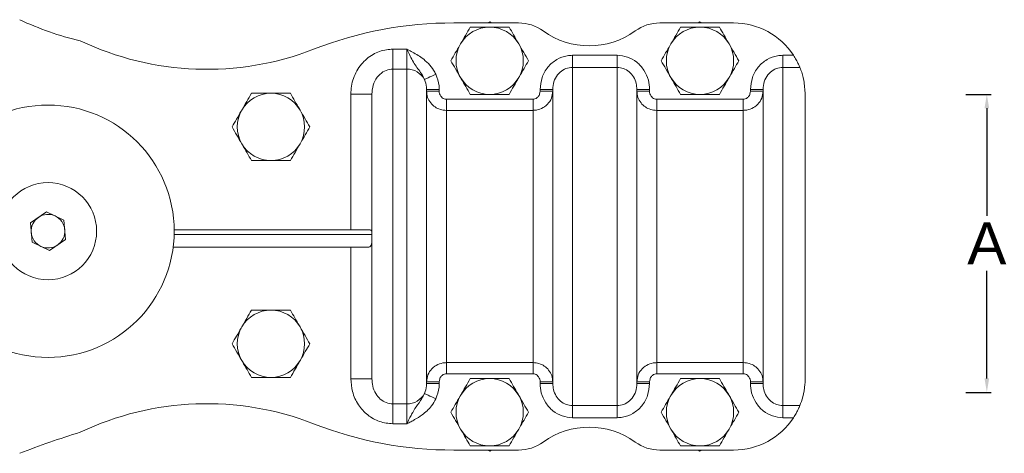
# Model space of a CAD drawing. Header units: millimetres. Extents: x -655 to 34, y 292 to 910.
# Tile 9 of 9: x -200 to 34, y 358 to 461. Entities that reach past the tile are written whole.
import ezdxf

# ---------------------------------------------------------------- set-up
doc = ezdxf.new("R2010")
doc.units = ezdxf.units.MM
doc.header["$PDSIZE"] = -1
doc.styles.get("Standard").update_dxf_attribs({"font": 'arial.ttf', "height": 10})
doc.dimstyles.new('ISO-25', dxfattribs={"dimtxt": 200, "dimasz": 2.5, "dimexe": 1.25, "dimexo": 0.625, "dimtad": 1, "dimtxsty": 'Standard', "dimcen": 2.5, "dimadec": 0, "dimazin": 0, "dimtfac": 1, "dimtofl": 0, "dimtmove": 0, "dimatfit": 3, "dimfxl": 5, "dimfxlon": 1, "dimarcsym": 0})

# ---------------------------------------------------------------- blocks, each defined once
blk = doc.blocks.new('*D11')
at = {"color": 0, "lineweight": -2, "transparency": 16777216}
for p, q in [((25.34, 443.59), (31.34, 443.59)), ((30.34, 440.29), (30.34, 414.69)), ((30.34, 376.04), (30.34, 401.64)), ((25.34, 372.74), (31.34, 372.74))]:
    blk.add_line(p, q, dxfattribs=at)
at = {"color": 0, "transparency": 16777216}
for points in [[(29.79, 440.29), (30.89, 440.29), (30.34, 443.59)], [(29.79, 376.04), (30.89, 376.04), (30.34, 372.74)]]:
    blk.add_solid(points, dxfattribs=at)
at = {"layer": 'Defpoints', "color": 0, "transparency": 16777216}
for p in [(-12.85, 443.59), (-13.17, 372.74), (30.34, 372.74)]:
    blk.add_point(p, dxfattribs=at)
at = {"color": 0, "transparency": 16777216, "insert": (30.34, 408.17), "char_height": 10, "attachment_point": 5}
blk.add_mtext('A', dxfattribs=at)

msp = doc.modelspace()

# ---------------------------------------------------------------- linework, layer by layer
at = {"color": 7, "linetype": 'Continuous', "lineweight": 15}
for p, q in [((-96.377, 460.594), (-81.003, 460.594)), ((-87.854, 460.832), (-88.266, 460.594)), ((-87.443, 460.594), (-87.854, 460.832)), ((-47.373, 460.594), (-29.854, 460.594)), ((-37.854, 460.832), (-38.266, 460.594)), ((-37.443, 460.594), (-37.854, 460.832)), ((-110.854, 454.344), (-110.854, 449.606)), ((-110.854, 454.344), (-107.554, 454.344)), ((-107.554, 449.606), (-107.554, 454.344)), ((-68.154, 450.011), (-68.154, 452.883)), ((-68.154, 452.883), (-57.554, 452.883)), ((-57.554, 450.011), (-57.554, 452.883)), ((-18.154, 450.011), (-18.154, 452.883)), ((-18.154, 452.883), (-15.617, 452.883)), ((-110.854, 449.606), (-110.854, 369.998)), ((-107.554, 449.606), (-110.854, 449.606)), ((-107.554, 369.998), (-107.554, 449.606)), ((-68.154, 450.011), (-68.154, 369.593)), ((-57.554, 450.011), (-68.154, 450.011)), ((-57.554, 369.593), (-57.554, 450.011)), ((-18.154, 450.011), (-18.154, 369.593)), ((-14.112, 450.011), (-18.154, 450.011)), ((-102.854, 444.763), (-102.854, 374.841)), ((-102.854, 444.763), (-99.854, 444.763)), ((-99.854, 444.763), (-99.854, 444.366)), ((-72.854, 444.763), (-75.854, 444.763)), ((-75.854, 444.366), (-75.854, 444.763)), ((-72.854, 374.841), (-72.854, 444.763)), ((-52.854, 444.763), (-52.854, 374.841)), ((-52.854, 444.763), (-49.854, 444.763)), ((-49.854, 444.763), (-49.854, 444.366)), ((-22.854, 444.763), (-25.854, 444.763)), ((-25.854, 444.366), (-25.854, 444.763)), ((-22.854, 374.841), (-22.854, 444.763)), ((-120.854, 443.625), (-115.854, 443.625)), ((-120.854, 411.412), (-120.854, 443.625)), ((-115.854, 375.979), (-115.854, 443.625)), ((-102.854, 444.366), (-99.854, 444.366)), ((-98.154, 439.802), (-98.154, 442.455)), ((-98.154, 442.455), (-77.554, 442.455)), ((-77.554, 439.802), (-77.554, 442.455)), ((-72.854, 444.366), (-75.854, 444.366)), ((-52.854, 444.366), (-49.854, 444.366)), ((-48.154, 439.802), (-48.154, 442.455)), ((-48.154, 442.455), (-27.554, 442.455)), ((-27.554, 439.802), (-27.554, 442.455)), ((-22.854, 444.366), (-25.854, 444.366)), ((-12.854, 443.594), (-12.854, 376.01)), ((-98.154, 439.802), (-98.154, 379.801)), ((-77.554, 439.802), (-98.154, 439.802)), ((-77.554, 379.801), (-77.554, 439.802)), ((-48.154, 439.802), (-48.154, 379.801)), ((-27.554, 439.802), (-48.154, 439.802)), ((-27.554, 379.801), (-27.554, 439.802)), ((-197.029, 413.043), (-193.231, 415.671)), ((-193.231, 415.671), (-189.056, 413.695)), ((-196.653, 408.44), (-197.029, 413.043)), ((-189.056, 413.695), (-188.68, 409.091)), ((-162.865, 410.259), (-115.854, 410.259)), ((-162.856, 411.412), (-116.449, 411.412)), ((-192.478, 406.464), (-196.653, 408.44)), ((-188.68, 409.091), (-192.478, 406.464)), ((-116.854, 407.259), (-163.097, 407.259)), ((-120.854, 375.979), (-120.854, 407.259)), ((-98.154, 379.801), (-77.554, 379.801)), ((-98.154, 377.149), (-98.154, 379.801)), ((-77.554, 377.149), (-77.554, 379.801)), ((-48.154, 379.801), (-27.554, 379.801)), ((-48.154, 377.149), (-48.154, 379.801)), ((-27.554, 377.149), (-27.554, 379.801)), ((-77.554, 377.149), (-98.154, 377.149)), ((-27.554, 377.149), (-48.154, 377.149)), ((-120.854, 375.979), (-115.854, 375.979)), ((-99.854, 375.238), (-102.854, 375.238)), ((-99.854, 374.841), (-102.854, 374.841)), ((-99.854, 375.238), (-99.854, 374.841)), ((-75.854, 375.238), (-72.854, 375.238)), ((-75.854, 374.841), (-75.854, 375.238)), ((-75.854, 374.841), (-72.854, 374.841)), ((-49.854, 375.238), (-52.854, 375.238)), ((-49.854, 374.841), (-52.854, 374.841)), ((-49.854, 375.238), (-49.854, 374.841)), ((-25.854, 375.238), (-22.854, 375.238)), ((-25.854, 374.841), (-25.854, 375.238)), ((-25.854, 374.841), (-22.854, 374.841)), ((-110.854, 369.998), (-107.554, 369.998)), ((-110.854, 365.26), (-110.854, 369.998)), ((-107.554, 365.26), (-107.554, 369.998)), ((-68.154, 369.593), (-57.554, 369.593)), ((-68.154, 366.721), (-68.154, 369.593)), ((-57.554, 366.721), (-57.554, 369.593)), ((-18.154, 369.593), (-14.112, 369.593)), ((-18.154, 366.721), (-18.154, 369.593)), ((-107.554, 365.26), (-110.854, 365.26)), ((-57.554, 366.721), (-68.154, 366.721)), ((-15.617, 366.721), (-18.154, 366.721)), ((-96.377, 359.01), (-81.003, 359.01)), ((-88.266, 359.01), (-87.854, 358.772)), ((-87.854, 358.772), (-87.443, 359.01)), ((-47.373, 359.01), (-29.854, 359.01)), ((-38.266, 359.01), (-37.854, 358.772)), ((-37.854, 358.772), (-37.443, 359.01))]:
    msp.add_line(p, q, dxfattribs=at)
at = {"color": 7, "linetype": 'Continuous', "lineweight": 15, "flags": 128}
for points in [[(-103.348, 447.137), (-103.236, 447.19), (-103.043, 447.281), (-102.775, 447.408), (-102.439, 447.566), (-102.047, 447.752), (-101.61, 447.958), (-101.144, 448.178), (-100.662, 448.405)], [(-100.662, 371.199), (-101.144, 371.426), (-101.61, 371.646), (-102.047, 371.852), (-102.439, 372.037), (-102.775, 372.196), (-103.043, 372.323), (-103.236, 372.414), (-103.348, 372.466)]]:
    msp.add_lwpolyline(points, dxfattribs=at)
at = {"color": 7, "linetype": 'Continuous', "lineweight": 15}
for radius in [30, 11.56]:
    msp.add_circle((-192.854, 411.067), radius, dxfattribs=at)
for centre, radius, start, end in [((-168.526, 527.381), 72.963, 244.80712, 256.78259), ((-96.377, 368.648), 91.946, 90, 111.27257), ((-87.854, 451.594), 8, 90, 150), ((-87.854, 451.594), 8, 30, 90), ((-81.003, 450.594), 10, 54.03728, 90), ((-47.373, 450.594), 10, 90, 125.96272), ((-37.854, 451.594), 8, 90, 150), ((-37.854, 451.594), 8, 30, 90), ((-29.854, 443.594), 17, 33.12184, 90), ((-64.188, 473.77), 18.633, 234.03728, 305.96272), ((-155.131, 519.56), 70, 244.55272, 291.27257), ((-87.854, 451.594), 8, 150, 210), ((-87.854, 451.594), 8, 330, 30), ((-37.854, 451.594), 8, 150, 210), ((-37.854, 451.594), 8, 330, 30), ((-107.502, 444.875), 4.73, 28.5667, 90.6343), ((-87.854, 451.594), 8, 210, 270), ((-87.854, 451.594), 8, 270, 330), ((-37.854, 451.594), 8, 210, 270), ((-37.854, 451.594), 8, 270, 330), ((-139.854, 435.857), 8, 90, 150), ((-139.854, 435.857), 8, 30, 90), ((-139.854, 435.857), 8, 150, 210), ((-139.854, 435.857), 8, 330, 30), ((-139.854, 435.857), 8, 210, 270), ((-139.854, 435.857), 8, 270, 330), ((-192.854, 411.067), 4, 124.67085, 184.67085), ((-192.854, 411.067), 4, 64.67085, 124.67085), ((-192.854, 411.067), 4, 4.67085, 64.67085), ((-192.854, 411.067), 4, 184.67085, 244.67085), ((-192.854, 411.067), 4, 304.67085, 4.67085), ((-192.854, 411.067), 4, 244.67085, 304.67085), ((-139.854, 384.287), 8, 90, 150), ((-139.854, 384.287), 8, 30, 90), ((-139.854, 384.287), 8, 150, 210), ((-139.854, 384.287), 8, 330, 30), ((-139.854, 384.287), 8, 210, 270), ((-139.854, 384.287), 8, 270, 330), ((-87.854, 368.01), 8, 90, 150), ((-87.854, 368.01), 8, 30, 90), ((-37.854, 368.01), 8, 90, 150), ((-37.854, 368.01), 8, 30, 90), ((-107.502, 374.728), 4.73, 269.36555, 331.43341), ((-155.131, 300.044), 70, 68.72743, 115.44728), ((-87.854, 368.01), 8, 150, 210), ((-87.854, 368.01), 8, 330, 30), ((-37.854, 368.01), 8, 150, 210), ((-37.854, 368.01), 8, 330, 30), ((-96.377, 450.955), 91.946, 248.72743, 270), ((-29.854, 376.01), 17, 270, 326.87816), ((-121.948, 158.507), 214.296, 107.16974, 111.24054), ((-87.854, 368.01), 8, 210, 270), ((-87.854, 368.01), 8, 270, 330), ((-64.188, 345.834), 18.633, 54.03728, 125.96272), ((-37.854, 368.01), 8, 210, 270), ((-37.854, 368.01), 8, 270, 330), ((-81.003, 369.01), 10, 270, 305.96272), ((-47.373, 369.01), 10, 234.03728, 270)]:
    msp.add_arc(centre, radius, start, end, dxfattribs=at)
for points, knots in [([(-92.473, 459.594), (-92.848, 458.944), (-93.605, 457.633), (-94.388, 456.278), (-94.783, 455.594)], [0, 0, 0, 0, 0.4954575, 1, 1, 1, 1]), ([(-87.854, 459.594), (-88.189, 459.594), (-89.752, 459.594), (-91.276, 459.594), (-92.473, 459.594)], [0, 0, 0, 0, 0.2143775, 1, 1, 1, 1]), ([(-83.236, 459.594), (-83.519, 459.594), (-85.022, 459.594), (-86.586, 459.594), (-87.854, 459.594)], [0, 0, 0, 0, 0.1886966, 1, 1, 1, 1]), ([(-80.926, 455.594), (-80.981, 455.689), (-81.396, 456.407), (-82.177, 457.761), (-82.881, 458.979), (-83.236, 459.594)], [0, 0, 0, 0, 0.0700862, 0.5307827, 1, 1, 1, 1]), ([(-42.473, 459.594), (-42.848, 458.944), (-43.605, 457.633), (-44.388, 456.278), (-44.783, 455.594)], [0, 0, 0, 0, 0.4954579, 1, 1, 1, 1]), ([(-37.854, 459.594), (-38.189, 459.594), (-39.752, 459.594), (-41.276, 459.594), (-42.473, 459.594)], [0, 0, 0, 0, 0.2143784, 1, 1, 1, 1]), ([(-33.236, 459.594), (-33.519, 459.594), (-35.022, 459.594), (-36.586, 459.594), (-37.854, 459.594)], [0, 0, 0, 0, 0.1886967, 1, 1, 1, 1]), ([(-30.926, 455.594), (-30.981, 455.689), (-31.396, 456.407), (-32.177, 457.761), (-32.881, 458.979), (-33.236, 459.594)], [0, 0, 0, 0, 0.0700856, 0.5307823, 1, 1, 1, 1]), ([(-110.854, 454.344), (-111.369, 454.32), (-112.45, 454.269), (-114.049, 453.838), (-115.637, 453.121), (-117.099, 452.096), (-118.414, 450.775), (-119.486, 449.202), (-120.275, 447.432), (-120.763, 445.553), (-120.824, 444.268), (-120.854, 443.625)], [0, 0, 0, 0, 0.0947638, 0.1988874, 0.3030263, 0.4145174, 0.5260428, 0.6446761, 0.7633577, 0.8816599, 1, 1, 1, 1]), ([(-103.348, 447.137), (-103.451, 447.358), (-103.776, 448.054), (-104.486, 449.102), (-105.363, 450.317), (-106.186, 451.62), (-106.798, 452.784), (-107.247, 453.703), (-107.45, 454.125), (-107.552, 454.34), (-107.554, 454.344)], [0, 0, 0, 0, 0.0859443, 0.2706621, 0.4570426, 0.6470993, 0.8402694, 0.9190113, 0.9983043, 1, 1, 1, 1]), ([(-107.554, 454.344), (-107.549, 454.341), (-107.212, 454.17), (-105.97, 453.536), (-104.172, 452.511), (-102.386, 450.968), (-101.303, 449.641), (-100.829, 448.727), (-100.662, 448.405)], [0, 0, 0, 0, 0.0018922, 0.1223469, 0.4514055, 0.667367, 0.8828475, 1, 1, 1, 1]), ([(-94.783, 455.594), (-94.837, 455.499), (-95.252, 454.781), (-96.034, 453.428), (-96.737, 452.209), (-97.092, 451.594)], [0, 0, 0, 0, 0.0700849, 0.5307816, 1, 1, 1, 1]), ([(-78.617, 451.594), (-78.992, 452.244), (-79.749, 453.555), (-80.531, 454.91), (-80.926, 455.594)], [0, 0, 0, 0, 0.49545873, 1, 1, 1, 1]), ([(-44.783, 455.594), (-44.837, 455.499), (-45.252, 454.781), (-46.034, 453.428), (-46.737, 452.209), (-47.092, 451.594)], [0, 0, 0, 0, 0.070085, 0.5307817, 1, 1, 1, 1]), ([(-28.617, 451.594), (-28.992, 452.244), (-29.749, 453.555), (-30.531, 454.91), (-30.926, 455.594)], [0, 0, 0, 0, 0.4954589, 1, 1, 1, 1]), ([(-75.854, 444.763), (-75.763, 445.72), (-75.581, 447.635), (-74.134, 450.159), (-72.029, 451.972), (-69.897, 452.79), (-68.591, 452.86), (-68.154, 452.883)], [0, 0, 0, 0, 0.2308294, 0.4620061, 0.6837647, 0.8941792, 1, 1, 1, 1]), ([(-57.554, 452.883), (-56.717, 452.8), (-55.044, 452.633), (-52.805, 451.339), (-51.07, 449.419), (-50.028, 447.119), (-49.909, 445.5), (-49.854, 444.763)], [0, 0, 0, 0, 0.2018472, 0.403579, 0.6086007, 0.8220098, 1, 1, 1, 1]), ([(-25.854, 444.763), (-25.763, 445.72), (-25.581, 447.635), (-24.134, 450.159), (-22.029, 451.972), (-19.897, 452.79), (-18.591, 452.86), (-18.154, 452.883)], [0, 0, 0, 0, 0.2308294, 0.4620059, 0.6837644, 0.8941792, 1, 1, 1, 1]), ([(-15.617, 452.883), (-15.392, 452.522), (-14.942, 451.797), (-14.457, 450.818), (-14.207, 450.241), (-14.134, 450.065), (-14.112, 450.011)], [0, 0, 0, 0, 0.306596, 0.6147541, 0.8832188, 1, 1, 1, 1]), ([(-115.854, 443.625), (-115.799, 444.355), (-115.69, 445.773), (-114.744, 447.663), (-113.337, 448.984), (-111.94, 449.548), (-111.112, 449.592), (-110.854, 449.606)], [0, 0, 0, 0, 0.2588627, 0.5024603, 0.7184173, 0.912442, 1, 1, 1, 1]), ([(-97.092, 451.594), (-96.717, 450.944), (-95.96, 449.633), (-95.177, 448.278), (-94.783, 447.594)], [0, 0, 0, 0, 0.4954583, 1, 1, 1, 1]), ([(-80.926, 447.594), (-80.872, 447.689), (-80.457, 448.407), (-79.675, 449.761), (-78.972, 450.979), (-78.617, 451.594)], [0, 0, 0, 0, 0.0700855, 0.530782, 1, 1, 1, 1]), ([(-68.154, 450.011), (-68.421, 449.996), (-69.222, 449.951), (-70.534, 449.422), (-71.82, 448.25), (-72.694, 446.616), (-72.801, 445.386), (-72.854, 444.763)], [0, 0, 0, 0, 0.1018021, 0.3055413, 0.5244588, 0.7590741, 1, 1, 1, 1]), ([(-52.854, 444.763), (-52.887, 445.244), (-52.957, 446.288), (-53.584, 447.775), (-54.642, 449.014), (-56.013, 449.85), (-57.042, 449.958), (-57.554, 450.011)], [0, 0, 0, 0, 0.1862929, 0.4045957, 0.6088664, 0.8055776, 1, 1, 1, 1]), ([(-47.092, 451.594), (-46.717, 450.944), (-45.96, 449.633), (-45.177, 448.278), (-44.783, 447.594)], [0, 0, 0, 0, 0.4954586, 1, 1, 1, 1]), ([(-30.926, 447.594), (-30.872, 447.689), (-30.457, 448.407), (-29.675, 449.761), (-28.972, 450.979), (-28.617, 451.594)], [0, 0, 0, 0, 0.0700857, 0.530782, 1, 1, 1, 1]), ([(-18.154, 450.011), (-18.421, 449.996), (-19.222, 449.951), (-20.534, 449.422), (-21.82, 448.25), (-22.694, 446.616), (-22.801, 445.386), (-22.854, 444.763)], [0, 0, 0, 0, 0.1018021, 0.3055413, 0.5244589, 0.759074, 1, 1, 1, 1]), ([(-12.854, 443.594), (-12.929, 444.739), (-13.079, 447.06), (-13.706, 448.976), (-14.033, 449.81), (-14.112, 450.011)], [0, 0, 0, 0, 0.4250318, 0.8616074, 1, 1, 1, 1]), ([(-102.854, 444.763), (-102.859, 444.957), (-102.877, 445.768), (-103.144, 446.546), (-103.348, 447.137)], [0, 0, 0, 0, 0.2388165, 1, 1, 1, 1]), ([(-100.662, 448.405), (-100.329, 447.498), (-99.893, 446.311), (-99.862, 445.059), (-99.854, 444.763)], [0, 0, 0, 0, 0.7640876, 1, 1, 1, 1]), ([(-94.783, 447.594), (-94.728, 447.499), (-94.313, 446.781), (-93.532, 445.428), (-92.828, 444.209), (-92.473, 443.594)], [0, 0, 0, 0, 0.0700862, 0.530782, 1, 1, 1, 1]), ([(-83.236, 443.594), (-82.861, 444.244), (-82.104, 445.555), (-81.321, 446.91), (-80.926, 447.594)], [0, 0, 0, 0, 0.4954575, 1, 1, 1, 1]), ([(-44.783, 447.594), (-44.728, 447.499), (-44.313, 446.781), (-43.532, 445.428), (-42.828, 444.209), (-42.473, 443.594)], [0, 0, 0, 0, 0.0700864, 0.530782, 1, 1, 1, 1]), ([(-33.236, 443.594), (-32.861, 444.244), (-32.104, 445.555), (-31.321, 446.91), (-30.926, 447.594)], [0, 0, 0, 0, 0.4954575, 1, 1, 1, 1]), ([(-144.473, 443.857), (-144.848, 443.207), (-145.605, 441.896), (-146.388, 440.541), (-146.783, 439.857)], [0, 0, 0, 0, 0.4954582, 1, 1, 1, 1]), ([(-139.854, 443.857), (-140.189, 443.857), (-141.752, 443.857), (-143.276, 443.857), (-144.473, 443.857)], [0, 0, 0, 0, 0.21437761, 1, 1, 1, 1]), ([(-135.236, 443.857), (-135.519, 443.857), (-137.022, 443.857), (-138.586, 443.857), (-139.854, 443.857)], [0, 0, 0, 0, 0.1886967, 1, 1, 1, 1]), ([(-132.926, 439.857), (-132.981, 439.952), (-133.396, 440.67), (-134.177, 442.023), (-134.881, 443.242), (-135.236, 443.857)], [0, 0, 0, 0, 0.0700855, 0.530782, 1, 1, 1, 1]), ([(-98.154, 439.802), (-98.637, 439.844), (-99.591, 439.927), (-100.89, 440.57), (-101.953, 441.55), (-102.706, 442.858), (-102.805, 443.861), (-102.854, 444.366)], [0, 0, 0, 0, 0.19457825, 0.38489675, 0.57850599, 0.78766415, 1, 1, 1, 1]), ([(-99.854, 444.366), (-99.837, 444.157), (-99.801, 443.744), (-99.533, 443.199), (-99.15, 442.785), (-98.68, 442.509), (-98.33, 442.473), (-98.154, 442.455)], [0, 0, 0, 0, 0.2214554, 0.4364724, 0.6301162, 0.8148899, 1, 1, 1, 1]), ([(-92.473, 443.594), (-91.276, 443.594), (-89.752, 443.594), (-88.189, 443.594), (-87.854, 443.594)], [0, 0, 0, 0, 0.7856225, 1, 1, 1, 1]), ([(-87.854, 443.594), (-86.586, 443.594), (-85.022, 443.594), (-83.519, 443.594), (-83.236, 443.594)], [0, 0, 0, 0, 0.8113034, 1, 1, 1, 1]), ([(-72.854, 444.366), (-72.918, 443.797), (-73.046, 442.648), (-74.046, 441.169), (-75.453, 440.174), (-76.71, 439.828), (-77.399, 439.807), (-77.554, 439.802)], [0, 0, 0, 0, 0.2390159, 0.4830983, 0.7207499, 0.9368768, 1, 1, 1, 1]), ([(-77.554, 442.455), (-77.498, 442.457), (-77.247, 442.466), (-76.785, 442.617), (-76.277, 443.042), (-75.922, 443.659), (-75.877, 444.131), (-75.854, 444.366)], [0, 0, 0, 0, 0.05989143, 0.26668313, 0.50121707, 0.75083192, 1, 1, 1, 1]), ([(-48.154, 439.802), (-48.637, 439.844), (-49.591, 439.927), (-50.89, 440.57), (-51.953, 441.55), (-52.706, 442.858), (-52.805, 443.861), (-52.854, 444.366)], [0, 0, 0, 0, 0.1945784, 0.3848969, 0.5785061, 0.7876641, 1, 1, 1, 1]), ([(-49.854, 444.366), (-49.837, 444.157), (-49.801, 443.744), (-49.533, 443.199), (-49.15, 442.785), (-48.68, 442.509), (-48.33, 442.473), (-48.154, 442.455)], [0, 0, 0, 0, 0.2214556, 0.4364724, 0.6301167, 0.8148904, 1, 1, 1, 1]), ([(-42.473, 443.594), (-41.276, 443.594), (-39.752, 443.594), (-38.189, 443.594), (-37.854, 443.594)], [0, 0, 0, 0, 0.7856216, 1, 1, 1, 1]), ([(-37.854, 443.594), (-36.586, 443.594), (-35.022, 443.594), (-33.519, 443.594), (-33.236, 443.594)], [0, 0, 0, 0, 0.8113033, 1, 1, 1, 1]), ([(-22.854, 444.366), (-22.918, 443.797), (-23.046, 442.648), (-24.046, 441.169), (-25.453, 440.174), (-26.71, 439.828), (-27.399, 439.807), (-27.554, 439.802)], [0, 0, 0, 0, 0.2390158, 0.4830981, 0.7207496, 0.9368763, 1, 1, 1, 1]), ([(-27.554, 442.455), (-27.498, 442.457), (-27.247, 442.466), (-26.785, 442.617), (-26.277, 443.042), (-25.922, 443.659), (-25.877, 444.131), (-25.854, 444.366)], [0, 0, 0, 0, 0.059894, 0.2666842, 0.5012189, 0.7508322, 1, 1, 1, 1]), ([(-146.783, 439.857), (-146.837, 439.762), (-147.252, 439.044), (-148.034, 437.69), (-148.737, 436.472), (-149.092, 435.857)], [0, 0, 0, 0, 0.070086, 0.5307818, 1, 1, 1, 1]), ([(-130.617, 435.857), (-130.992, 436.506), (-131.749, 437.817), (-132.531, 439.173), (-132.926, 439.857)], [0, 0, 0, 0, 0.4954576, 1, 1, 1, 1]), ([(-149.092, 435.857), (-148.717, 435.207), (-147.96, 433.896), (-147.177, 432.541), (-146.783, 431.857)], [0, 0, 0, 0, 0.4954577, 1, 1, 1, 1]), ([(-132.926, 431.857), (-132.872, 431.952), (-132.457, 432.67), (-131.675, 434.023), (-130.972, 435.242), (-130.617, 435.857)], [0, 0, 0, 0, 0.0700862, 0.5307819, 1, 1, 1, 1]), ([(-146.783, 431.857), (-146.728, 431.762), (-146.313, 431.044), (-145.532, 429.69), (-144.828, 428.472), (-144.473, 427.857)], [0, 0, 0, 0, 0.0700857, 0.530782, 1, 1, 1, 1]), ([(-135.236, 427.857), (-134.861, 428.506), (-134.104, 429.817), (-133.321, 431.173), (-132.926, 431.857)], [0, 0, 0, 0, 0.4954584, 1, 1, 1, 1]), ([(-144.473, 427.857), (-143.276, 427.857), (-141.752, 427.857), (-140.189, 427.857), (-139.854, 427.857)], [0, 0, 0, 0, 0.78562239, 1, 1, 1, 1]), ([(-139.854, 427.857), (-138.586, 427.857), (-137.022, 427.857), (-135.519, 427.857), (-135.236, 427.857)], [0, 0, 0, 0, 0.8113033, 1, 1, 1, 1]), ([(-115.854, 410.259), (-115.854, 409.923), (-115.853, 409.25), (-115.877, 408.358), (-116.015, 407.702), (-116.322, 407.317), (-116.675, 407.279), (-116.854, 407.259)], [0, 0, 0, 0, 0.205078, 0.4102364, 0.6121869, 0.8026542, 1, 1, 1, 1]), ([(-116.449, 411.412), (-116.317, 411.389), (-116.052, 411.344), (-115.876, 410.946), (-115.862, 410.489), (-115.854, 410.259)], [0, 0, 0, 0, 0.3319019, 0.6645923, 1, 1, 1, 1]), ([(-144.473, 392.287), (-144.848, 391.637), (-145.605, 390.326), (-146.388, 388.97), (-146.783, 388.287)], [0, 0, 0, 0, 0.4954579, 1, 1, 1, 1]), ([(-139.854, 392.287), (-140.189, 392.287), (-141.752, 392.287), (-143.276, 392.287), (-144.473, 392.287)], [0, 0, 0, 0, 0.21437761, 1, 1, 1, 1]), ([(-135.236, 392.287), (-135.519, 392.287), (-137.022, 392.287), (-138.586, 392.287), (-139.854, 392.287)], [0, 0, 0, 0, 0.1886967, 1, 1, 1, 1]), ([(-132.926, 388.287), (-132.981, 388.381), (-133.396, 389.099), (-134.177, 390.453), (-134.881, 391.672), (-135.236, 392.287)], [0, 0, 0, 0, 0.0700858, 0.5307823, 1, 1, 1, 1]), ([(-146.783, 388.287), (-146.837, 388.192), (-147.252, 387.474), (-148.034, 386.12), (-148.737, 384.901), (-149.092, 384.287)], [0, 0, 0, 0, 0.0700856, 0.5307821, 1, 1, 1, 1]), ([(-130.617, 384.287), (-130.992, 384.936), (-131.749, 386.247), (-132.531, 387.603), (-132.926, 388.287)], [0, 0, 0, 0, 0.49545798, 1, 1, 1, 1]), ([(-149.092, 384.287), (-148.717, 383.637), (-147.96, 382.326), (-147.177, 380.97), (-146.783, 380.287)], [0, 0, 0, 0, 0.49545814, 1, 1, 1, 1]), ([(-132.926, 380.287), (-132.872, 380.381), (-132.457, 381.099), (-131.675, 382.453), (-130.972, 383.672), (-130.617, 384.287)], [0, 0, 0, 0, 0.0700857, 0.5307821, 1, 1, 1, 1]), ([(-146.783, 380.287), (-146.728, 380.192), (-146.313, 379.474), (-145.532, 378.12), (-144.828, 376.901), (-144.473, 376.287)], [0, 0, 0, 0, 0.070086, 0.5307822, 1, 1, 1, 1]), ([(-135.236, 376.287), (-134.861, 376.936), (-134.104, 378.247), (-133.321, 379.603), (-132.926, 380.287)], [0, 0, 0, 0, 0.49545806, 1, 1, 1, 1]), ([(-102.854, 375.238), (-102.791, 375.807), (-102.663, 376.956), (-101.663, 378.435), (-100.256, 379.43), (-98.999, 379.776), (-98.31, 379.797), (-98.154, 379.801)], [0, 0, 0, 0, 0.2390162, 0.4830983, 0.7207499, 0.9368766, 1, 1, 1, 1]), ([(-77.554, 379.801), (-77.072, 379.76), (-76.118, 379.677), (-74.819, 379.034), (-73.756, 378.054), (-73.003, 376.746), (-72.904, 375.743), (-72.854, 375.238)], [0, 0, 0, 0, 0.1945783, 0.3848963, 0.5785058, 0.787664, 1, 1, 1, 1]), ([(-52.854, 375.238), (-52.791, 375.807), (-52.663, 376.956), (-51.663, 378.435), (-50.256, 379.43), (-48.999, 379.776), (-48.31, 379.797), (-48.154, 379.801)], [0, 0, 0, 0, 0.23901618, 0.48309823, 0.72074996, 0.93687633, 1, 1, 1, 1]), ([(-27.554, 379.801), (-27.072, 379.76), (-26.118, 379.677), (-24.819, 379.034), (-23.756, 378.054), (-23.003, 376.746), (-22.904, 375.743), (-22.854, 375.238)], [0, 0, 0, 0, 0.1945782, 0.384897, 0.5785061, 0.7876639, 1, 1, 1, 1]), ([(-98.154, 377.149), (-98.211, 377.147), (-98.462, 377.138), (-98.924, 376.987), (-99.432, 376.562), (-99.787, 375.945), (-99.832, 375.473), (-99.854, 375.238)], [0, 0, 0, 0, 0.05989237, 0.2666834, 0.50121733, 0.75083156, 1, 1, 1, 1]), ([(-75.854, 375.238), (-75.872, 375.447), (-75.907, 375.86), (-76.176, 376.405), (-76.558, 376.819), (-77.029, 377.095), (-77.379, 377.131), (-77.554, 377.149)], [0, 0, 0, 0, 0.2214561, 0.4364725, 0.6301171, 0.8148906, 1, 1, 1, 1]), ([(-48.154, 377.149), (-48.211, 377.147), (-48.462, 377.138), (-48.924, 376.987), (-49.432, 376.562), (-49.787, 375.945), (-49.832, 375.473), (-49.854, 375.238)], [0, 0, 0, 0, 0.0598927, 0.2666828, 0.5012176, 0.7508315, 1, 1, 1, 1]), ([(-25.854, 375.238), (-25.872, 375.447), (-25.907, 375.86), (-26.176, 376.405), (-26.558, 376.819), (-27.029, 377.095), (-27.379, 377.131), (-27.554, 377.149)], [0, 0, 0, 0, 0.2214558, 0.4364726, 0.6301171, 0.8148894, 1, 1, 1, 1]), ([(-144.473, 376.287), (-143.276, 376.287), (-141.752, 376.287), (-140.189, 376.287), (-139.854, 376.287)], [0, 0, 0, 0, 0.78562239, 1, 1, 1, 1]), ([(-139.854, 376.287), (-138.586, 376.287), (-137.022, 376.287), (-135.519, 376.287), (-135.236, 376.287)], [0, 0, 0, 0, 0.8113033, 1, 1, 1, 1]), ([(-120.854, 375.979), (-120.777, 374.952), (-120.614, 372.775), (-119.22, 369.734), (-116.973, 367.252), (-114.088, 365.583), (-111.933, 365.367), (-110.854, 365.26)], [0, 0, 0, 0, 0.1892666, 0.401354, 0.6033751, 0.8016211, 1, 1, 1, 1]), ([(-115.854, 375.979), (-115.818, 375.393), (-115.743, 374.183), (-115.064, 372.481), (-113.943, 371.103), (-112.491, 370.177), (-111.396, 370.058), (-110.854, 369.998)], [0, 0, 0, 0, 0.2082272, 0.4296121, 0.6292693, 0.816859, 1, 1, 1, 1]), ([(-103.348, 372.466), (-103.144, 373.058), (-102.877, 373.836), (-102.859, 374.647), (-102.854, 374.841)], [0, 0, 0, 0, 0.7611838, 1, 1, 1, 1]), ([(-99.854, 374.841), (-99.862, 374.545), (-99.893, 373.293), (-100.329, 372.106), (-100.662, 371.199)], [0, 0, 0, 0, 0.2359122, 1, 1, 1, 1]), ([(-92.473, 376.01), (-92.848, 375.36), (-93.605, 374.049), (-94.388, 372.694), (-94.783, 372.01)], [0, 0, 0, 0, 0.4954579, 1, 1, 1, 1]), ([(-87.854, 376.01), (-88.189, 376.01), (-89.752, 376.01), (-91.276, 376.01), (-92.473, 376.01)], [0, 0, 0, 0, 0.2143775, 1, 1, 1, 1]), ([(-83.236, 376.01), (-83.519, 376.01), (-85.022, 376.01), (-86.586, 376.01), (-87.854, 376.01)], [0, 0, 0, 0, 0.1886966, 1, 1, 1, 1]), ([(-80.926, 372.01), (-80.981, 372.105), (-81.396, 372.823), (-82.177, 374.176), (-82.881, 375.395), (-83.236, 376.01)], [0, 0, 0, 0, 0.0700859, 0.5307823, 1, 1, 1, 1]), ([(-68.154, 366.721), (-68.991, 366.804), (-70.665, 366.971), (-72.904, 368.265), (-74.639, 370.185), (-75.681, 372.485), (-75.8, 374.104), (-75.854, 374.841)], [0, 0, 0, 0, 0.2018471, 0.4035793, 0.6086007, 0.8220098, 1, 1, 1, 1]), ([(-72.854, 374.841), (-72.822, 374.36), (-72.751, 373.316), (-72.124, 371.829), (-71.067, 370.589), (-69.696, 369.754), (-68.666, 369.646), (-68.154, 369.593)], [0, 0, 0, 0, 0.186293, 0.4045956, 0.6088665, 0.8055776, 1, 1, 1, 1]), ([(-57.554, 369.593), (-57.288, 369.608), (-56.487, 369.653), (-55.175, 370.182), (-53.888, 371.354), (-53.015, 372.988), (-52.908, 374.218), (-52.854, 374.841)], [0, 0, 0, 0, 0.1018021, 0.3055413, 0.5244588, 0.7590744, 1, 1, 1, 1]), ([(-49.854, 374.841), (-49.945, 373.884), (-50.128, 371.969), (-51.575, 369.445), (-53.68, 367.632), (-55.812, 366.814), (-57.118, 366.744), (-57.554, 366.721)], [0, 0, 0, 0, 0.2308294, 0.462006, 0.6837645, 0.8941792, 1, 1, 1, 1]), ([(-42.473, 376.01), (-42.848, 375.36), (-43.605, 374.049), (-44.388, 372.694), (-44.783, 372.01)], [0, 0, 0, 0, 0.4954583, 1, 1, 1, 1]), ([(-37.854, 376.01), (-38.189, 376.01), (-39.752, 376.01), (-41.276, 376.01), (-42.473, 376.01)], [0, 0, 0, 0, 0.2143784, 1, 1, 1, 1]), ([(-33.236, 376.01), (-33.519, 376.01), (-35.022, 376.01), (-36.586, 376.01), (-37.854, 376.01)], [0, 0, 0, 0, 0.1886967, 1, 1, 1, 1]), ([(-30.926, 372.01), (-30.981, 372.105), (-31.396, 372.823), (-32.177, 374.176), (-32.881, 375.395), (-33.236, 376.01)], [0, 0, 0, 0, 0.0700853, 0.5307819, 1, 1, 1, 1]), ([(-18.154, 366.721), (-18.991, 366.804), (-20.665, 366.971), (-22.904, 368.265), (-24.639, 370.185), (-25.681, 372.485), (-25.8, 374.104), (-25.854, 374.841)], [0, 0, 0, 0, 0.20184712, 0.40357901, 0.60860056, 0.82200985, 1, 1, 1, 1]), ([(-22.854, 374.841), (-22.822, 374.36), (-22.751, 373.316), (-22.124, 371.829), (-21.067, 370.589), (-19.696, 369.754), (-18.666, 369.646), (-18.154, 369.593)], [0, 0, 0, 0, 0.1862929, 0.4045956, 0.6088661, 0.8055777, 1, 1, 1, 1]), ([(-14.112, 369.593), (-13.87, 370.242), (-13.381, 371.554), (-12.909, 373.913), (-12.866, 375.55), (-12.854, 376.01)], [0, 0, 0, 0, 0.4131282, 0.8349912, 1, 1, 1, 1]), ([(-107.554, 365.26), (-107.552, 365.264), (-107.361, 365.664), (-106.989, 366.441), (-106.278, 367.818), (-105.305, 369.425), (-104.128, 370.911), (-103.547, 372.068), (-103.348, 372.466)], [0, 0, 0, 0, 0.0016958, 0.1511204, 0.2933643, 0.5429607, 0.842833, 1, 1, 1, 1]), ([(-100.662, 371.199), (-100.979, 370.63), (-101.805, 369.144), (-103.613, 367.508), (-105.38, 366.402), (-106.606, 365.744), (-107.233, 365.424), (-107.549, 365.262), (-107.554, 365.26)], [0, 0, 0, 0, 0.20993, 0.5481503, 0.7721327, 0.8850847, 0.9981068, 1, 1, 1, 1]), ([(-94.783, 372.01), (-94.837, 371.915), (-95.252, 371.197), (-96.034, 369.843), (-96.737, 368.625), (-97.092, 368.01)], [0, 0, 0, 0, 0.0700859, 0.5307819, 1, 1, 1, 1]), ([(-78.617, 368.01), (-78.992, 368.659), (-79.749, 369.971), (-80.531, 371.326), (-80.926, 372.01)], [0, 0, 0, 0, 0.49545806, 1, 1, 1, 1]), ([(-44.783, 372.01), (-44.837, 371.915), (-45.252, 371.197), (-46.034, 369.843), (-46.737, 368.625), (-47.092, 368.01)], [0, 0, 0, 0, 0.070086, 0.530782, 1, 1, 1, 1]), ([(-28.617, 368.01), (-28.992, 368.659), (-29.749, 369.971), (-30.531, 371.326), (-30.926, 372.01)], [0, 0, 0, 0, 0.4954583, 1, 1, 1, 1]), ([(-97.092, 368.01), (-96.717, 367.36), (-95.96, 366.049), (-95.177, 364.694), (-94.783, 364.01)], [0, 0, 0, 0, 0.4954581, 1, 1, 1, 1]), ([(-80.926, 364.01), (-80.872, 364.105), (-80.457, 364.823), (-79.675, 366.176), (-78.972, 367.395), (-78.617, 368.01)], [0, 0, 0, 0, 0.0700855, 0.5307822, 1, 1, 1, 1]), ([(-47.092, 368.01), (-46.717, 367.36), (-45.96, 366.049), (-45.177, 364.694), (-44.783, 364.01)], [0, 0, 0, 0, 0.4954584, 1, 1, 1, 1]), ([(-30.926, 364.01), (-30.872, 364.105), (-30.457, 364.823), (-29.675, 366.176), (-28.972, 367.395), (-28.617, 368.01)], [0, 0, 0, 0, 0.0700857, 0.5307822, 1, 1, 1, 1]), ([(-14.112, 369.593), (-14.163, 369.469), (-14.264, 369.222), (-14.582, 368.529), (-15.024, 367.67), (-15.411, 367.05), (-15.617, 366.721)], [0, 0, 0, 0, 0.2367953, 0.4732021, 0.720321, 1, 1, 1, 1]), ([(-94.783, 364.01), (-94.728, 363.915), (-94.313, 363.197), (-93.532, 361.843), (-92.828, 360.625), (-92.473, 360.01)], [0, 0, 0, 0, 0.07008585, 0.53078238, 1, 1, 1, 1]), ([(-83.236, 360.01), (-82.861, 360.659), (-82.104, 361.971), (-81.321, 363.326), (-80.926, 364.01)], [0, 0, 0, 0, 0.4954579, 1, 1, 1, 1]), ([(-44.783, 364.01), (-44.728, 363.915), (-44.313, 363.197), (-43.532, 361.843), (-42.828, 360.625), (-42.473, 360.01)], [0, 0, 0, 0, 0.070086, 0.5307824, 1, 1, 1, 1]), ([(-33.236, 360.01), (-32.861, 360.659), (-32.104, 361.971), (-31.321, 363.326), (-30.926, 364.01)], [0, 0, 0, 0, 0.4954579, 1, 1, 1, 1]), ([(-92.473, 360.01), (-91.276, 360.01), (-89.752, 360.01), (-88.189, 360.01), (-87.854, 360.01)], [0, 0, 0, 0, 0.7856225, 1, 1, 1, 1]), ([(-87.854, 360.01), (-86.586, 360.01), (-85.022, 360.01), (-83.519, 360.01), (-83.236, 360.01)], [0, 0, 0, 0, 0.8113034, 1, 1, 1, 1]), ([(-42.473, 360.01), (-41.276, 360.01), (-39.752, 360.01), (-38.189, 360.01), (-37.854, 360.01)], [0, 0, 0, 0, 0.7856216, 1, 1, 1, 1]), ([(-37.854, 360.01), (-36.586, 360.01), (-35.022, 360.01), (-33.519, 360.01), (-33.236, 360.01)], [0, 0, 0, 0, 0.8113033, 1, 1, 1, 1])]:
    msp.add_open_spline(points, degree=3, knots=knots, dxfattribs=at)

# ---------------------------------------------------------------- dimensions: what is measured, and where the dimension line sits
dim = msp.add_linear_dim(base=(30.344, 372.739), p1=(-12.854, 443.594), p2=(-13.166, 372.739), angle=90, text='A', dimstyle='ISO-25', override={"dimtxt": 100, "dimasz": 3.302, "dimexe": 1, "dimexo": 1, "dimgap": 1.524, "dimtih": 1, "dimtoh": 1, "dimzin": 1, "dimadec": 2, "dimtzin": 1})
dim.commit()
dim.dimension.update_dxf_attribs({"geometry": '*D11', "text_midpoint": (30.344, 408.167)})

doc.saveas('drawing.dxf')
